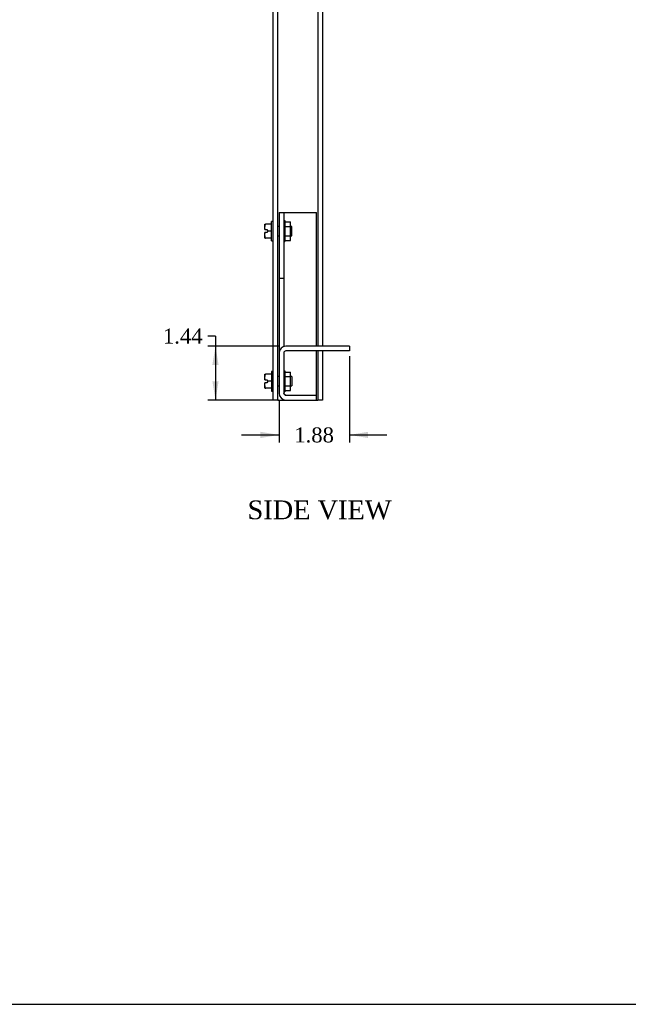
# Model space of a CAD drawing. Header units: inches. Extents: x 0.2 to 89.8, y -0.5 to 59.8.
# Tile 3 of 4: x 45 to 61.2, y 0.2 to 26.4. Entities that reach past the tile are written whole.
import ezdxf
from ezdxf.enums import TextEntityAlignment as Align

# ---------------------------------------------------------------- set-up
doc = ezdxf.new("R2010")
doc.units = ezdxf.units.IN
doc.header["$MEASUREMENT"] = 0
for name, color, linetype in [('COM55554-6', 7, 'Continuous'), ('COM55555-6', 7, 'Continuous'), ('Default', 7, 'Continuous'), ('NTS16535', 7, 'Continuous'), ('SCC17994', 7, 'Continuous')]:
    doc.layers.add(name, color=color, linetype=linetype)
doc.styles.add('SEACAD_Times_New_Roman', font='times.ttf')
doc.dimstyles.new('HAMMOND_(STH_-_66x44)', dxfattribs={"dimtxt": 0.4, "dimasz": 0.5, "dimexe": 0.2, "dimexo": 0.2, "dimgap": 0.1, "dimtad": 0, "dimtih": 1, "dimtoh": 1, "dimzin": 0, "dimdsep": 46, "dimtxsty": 'SEACAD_Times_New_Roman', "dimblk1": '_SE_FILLED', "dimblk2": '_SE_FILLED', "dimsah": 1, "dimcen": 0.2, "dimadec": 0, "dimazin": 0, "dimtfac": 0.8, "dimtofl": 0, "dimtmove": 1, "dimatfit": 3, "dimfxl": 1, "dimtolj": 1, "dimtzin": 0, "dimarcsym": 0})

# ---------------------------------------------------------------- blocks, each defined once
blk = doc.blocks.new('SE4')
at = {"layer": 'COM55554-6', "color": 7, "linetype": 'Continuous'}
for p, q in [((51.9382033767, 21.2611765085), (51.9382033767, 19.5111765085)), ((51.9382033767, 21.2611765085), (52.0632033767, 21.2611765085)), ((52.0632033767, 21.2611765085), (52.0632033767, 19.5111765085)), ((52.0632033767, 21.2611765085), (52.1232033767, 21.2611765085)), ((52.1232033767, 21.2611765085), (52.9382033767, 21.2611765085)), ((52.9382033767, 17.6961765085), (52.9382033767, 21.2611765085)), ((51.9382033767, 19.5111765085), (51.9382033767, 17.5111765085)), ((51.9382033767, 19.5111765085), (52.0632033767, 19.5111765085)), ((52.0632033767, 19.5111765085), (52.0632033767, 17.6861765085)), ((53.8132033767, 17.6961765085), (52.1232033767, 17.6961765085)), ((53.8132033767, 17.6961765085), (53.8132033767, 17.5711765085)), ((51.9382033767, 17.5111765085), (51.9382033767, 16.4461765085)), ((52.0632033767, 17.5111765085), (52.0632033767, 16.4461765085)), ((53.8132033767, 17.5711765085), (52.1232033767, 17.5711765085)), ((52.9382033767, 16.3862878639), (52.9382033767, 17.5711765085)), ((52.1232033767, 16.3862878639), (52.9382033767, 16.3862878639)), ((52.1232033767, 16.3861765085), (52.9382033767, 16.3861765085)), ((52.9382033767, 16.2611765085), (52.9382033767, 16.3861765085)), ((52.1232033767, 16.2611765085), (52.9382033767, 16.2611765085))]:
    blk.add_line(p, q, dxfattribs=at)
for centre, radius, start, end in [((52.1232033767, 17.5111765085), 0.1850000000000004, 90, 180), ((52.1232033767, 17.5111765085), 0.0599999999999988, 90, 180), ((52.1232033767, 16.4461765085), 0.1850000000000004, 180, 270), ((52.1232033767, 16.4461765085), 0.0599999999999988, 180, 270)]:
    blk.add_arc(centre, radius, start, end, dxfattribs=at)
blk.add_open_spline([(52.12320337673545, 16.38628786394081), (52.1153483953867, 16.39127921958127), (52.10749849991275, 16.39626930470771), (52.09298624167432, 16.40625074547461), (52.08633057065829, 16.41124146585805), (52.07522336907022, 16.42122290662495), (52.07077619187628, 16.4262136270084), (52.06476501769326, 16.4361950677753), (52.06320337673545, 16.44118515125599), (52.06320337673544, 16.4461765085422)], degree=3, knots=[0, 0, 0, 0, 0.25, 0.25, 0.5, 0.5, 0.75, 0.75, 1, 1, 1, 1], dxfattribs=at)
blk.add_open_spline([(52.12320337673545, 16.38628786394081), (52.11564597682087, 16.38784535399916), (52.10808950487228, 16.38940284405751), (52.10058940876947, 16.39096033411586)], degree=3, dxfattribs=at)
at = {"layer": 'COM55555-6', "color": 7, "linetype": 'Continuous'}
for p, q in [((52.9694533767, 47.13606515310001), (52.9694533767, 17.6961765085)), ((53.0944533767, 47.13606515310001), (53.0944533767, 17.6961765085)), ((51.7819533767, 16.2611765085), (51.7819533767, 43.88617650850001)), ((51.9069533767, 16.2611765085), (51.9069533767, 43.88617650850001)), ((52.9694533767, 17.5711765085), (52.9694533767, 16.2611765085)), ((53.0944533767, 17.5711765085), (53.0944533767, 16.2611765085)), ((51.9069533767, 16.2611765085), (51.7819533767, 16.2611765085)), ((51.9069533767, 16.2611765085), (51.9669533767, 16.2611765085)), ((51.9669533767, 16.2611765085), (52.1232033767, 16.2611765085)), ((52.9382033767, 16.2611765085), (52.9694533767, 16.2611765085)), ((53.0944533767, 16.2611765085), (52.9694533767, 16.2611765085))]:
    blk.add_line(p, q, dxfattribs=at)
at = {"layer": 'NTS16535', "color": 7, "linetype": 'Continuous'}
for p, q in [((52.0632033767, 21.0417687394), (52.0932033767, 21.0417687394)), ((52.0932033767, 21.0417687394), (52.0932033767, 20.901472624)), ((52.0932033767, 21.0071277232), (52.2482033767, 21.0071277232)), ((52.2482033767, 20.8841521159), (52.2482033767, 21.0071277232)), ((52.0632033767, 20.901472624), (52.0932033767, 20.901472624)), ((52.0932033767, 20.901472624), (52.0932033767, 20.6208803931)), ((52.0932033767, 20.8841521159), (52.2482033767, 20.8841521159)), ((52.2482033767, 20.6382009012), (52.2482033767, 20.8841521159)), ((52.0632033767, 20.6208803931), (52.0932033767, 20.6208803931)), ((52.0632033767, 20.4805842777), (52.0932033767, 20.4805842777)), ((52.0932033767, 20.6382009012), (52.2482033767, 20.6382009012)), ((52.0932033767, 20.6208803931), (52.0932033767, 20.4805842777)), ((52.0932033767, 20.5152252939), (52.2482033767, 20.5152252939)), ((52.2482033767, 20.5152252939), (52.2482033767, 20.6382009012)), ((52.0632033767, 17.0417687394), (52.0932033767, 17.0417687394)), ((52.0632033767, 16.901472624), (52.0932033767, 16.901472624)), ((52.0932033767, 17.0417687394), (52.0932033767, 16.901472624)), ((52.0932033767, 17.0071277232), (52.2482033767, 17.0071277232)), ((52.0932033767, 16.901472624), (52.0932033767, 16.6208803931)), ((52.0932033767, 16.8841521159), (52.2482033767, 16.8841521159)), ((52.2482033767, 16.8841521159), (52.2482033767, 17.0071277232)), ((52.2482033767, 16.6382009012), (52.2482033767, 16.8841521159)), ((52.0632033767, 16.6208803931), (52.0932033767, 16.6208803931)), ((52.0932033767, 16.6382009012), (52.2482033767, 16.6382009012)), ((52.0932033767, 16.6208803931), (52.0932033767, 16.4805842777)), ((52.2482033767, 16.5152252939), (52.2482033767, 16.6382009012)), ((52.0632033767, 16.4805842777), (52.0932033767, 16.4805842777)), ((52.0932033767, 16.5152252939), (52.2482033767, 16.5152252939))]:
    blk.add_line(p, q, dxfattribs=at)
at = {"layer": 'SCC17994', "color": 7, "linetype": 'Continuous'}
for p, q in [((51.7384533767, 20.5011765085), (51.7384533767, 21.0211765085)), ((51.7819533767, 21.0211765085), (51.7384533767, 21.0211765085)), ((51.5614533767, 20.8870375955), (51.5614533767, 20.9473719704)), ((51.5614533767, 20.9473719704), (51.5864533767, 20.9473719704)), ((51.5614533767, 20.8215108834), (51.5614533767, 20.8870375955)), ((51.5614533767, 20.8011765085), (51.5614533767, 20.8215108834)), ((51.5621915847, 20.8011765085), (51.6114533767, 20.8011765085)), ((51.7384533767, 20.9473719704), (51.5864533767, 20.9473719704)), ((51.6114533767, 20.8011765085), (51.6364533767, 20.7611765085)), ((51.6364533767, 20.7611765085), (51.6114533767, 20.7211765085)), ((51.7384533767, 20.7611765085), (51.6364533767, 20.7611765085)), ((51.9382033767, 20.8841765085), (51.9069533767, 20.8841765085)), ((52.2819533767, 20.8841765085), (52.2482033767, 20.8841765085)), ((52.2819533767, 20.6381765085), (52.2819533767, 20.8841765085)), ((51.5614533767, 20.7008421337), (51.5614533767, 20.7211765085)), ((51.5621915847, 20.7211765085), (51.5614533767, 20.7211765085)), ((51.5614533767, 20.6353154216), (51.5614533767, 20.7008421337)), ((51.5614533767, 20.5749810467), (51.5614533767, 20.6353154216)), ((51.5864533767, 20.5749810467), (51.5614533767, 20.5749810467)), ((51.6114533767, 20.7211765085), (51.5621915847, 20.7211765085)), ((51.7384533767, 20.5749810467), (51.5864533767, 20.5749810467)), ((51.7384533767, 20.5011765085), (51.7819533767, 20.5011765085)), ((51.9069533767, 20.6381765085), (51.9382033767, 20.6381765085)), ((52.2482033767, 20.6381765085), (52.2819533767, 20.6381765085)), ((51.5614533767, 16.8870375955), (51.5614533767, 16.9473719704)), ((51.5614533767, 16.9473719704), (51.5864533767, 16.9473719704)), ((51.5614533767, 16.8215108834), (51.5614533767, 16.8870375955)), ((51.5614533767, 16.8011765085), (51.5614533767, 16.8215108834)), ((51.5621915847, 16.8011765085), (51.6114533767, 16.8011765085)), ((51.7384533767, 16.9473719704), (51.5864533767, 16.9473719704)), ((51.6114533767, 16.8011765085), (51.6364533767, 16.7611765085)), ((51.7384533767, 17.0211765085), (51.7384533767, 16.5011765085)), ((51.7819533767, 17.0211765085), (51.7384533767, 17.0211765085)), ((51.9382033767, 16.8841765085), (51.9069533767, 16.8841765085)), ((52.2819533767, 16.8841765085), (52.2482033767, 16.8841765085)), ((52.2819533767, 16.8841765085), (52.2819533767, 16.6381765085)), ((51.5614533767, 16.7008421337), (51.5614533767, 16.7211765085)), ((51.5621915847, 16.7211765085), (51.5614533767, 16.7211765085)), ((51.5614533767, 16.6353154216), (51.5614533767, 16.7008421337)), ((51.5614533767, 16.5749810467), (51.5614533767, 16.6353154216)), ((51.5864533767, 16.5749810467), (51.5614533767, 16.5749810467)), ((51.6114533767, 16.7211765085), (51.5621915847, 16.7211765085)), ((51.7384533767, 16.5749810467), (51.5864533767, 16.5749810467)), ((51.6364533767, 16.7611765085), (51.6114533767, 16.7211765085)), ((51.7384533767, 16.7611765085), (51.6364533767, 16.7611765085)), ((51.9069533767, 16.6381765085), (51.9382033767, 16.6381765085)), ((52.2482033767, 16.6381765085), (52.2819533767, 16.6381765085)), ((51.7384533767, 16.5011765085), (51.7819533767, 16.5011765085))]:
    blk.add_line(p, q, dxfattribs=at)
for centre, radius, start, end in [((51.7862005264, 20.819489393), 0.2247562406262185, 179.484666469, 184.673576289), ((51.7864993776, 20.7028527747), 0.2250549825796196, 175.3298699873, 180.5118872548), ((51.7862005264, 16.819489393), 0.2247562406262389, 179.484666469, 184.673576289), ((51.7864993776, 16.7028527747), 0.2250549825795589, 175.3298699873, 180.5118872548)]:
    blk.add_arc(centre, radius, start, end, dxfattribs=at)
for points, knots in [([(51.58645337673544, 20.94737197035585), (51.58305488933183, 20.94737197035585), (51.5798243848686, 20.94611046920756), (51.57461738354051, 20.9424335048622), (51.57256350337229, 20.94007004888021), (51.56756358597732, 20.93257031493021), (51.56563997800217, 20.92692051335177), (51.5617137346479, 20.91009420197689), (51.56145337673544, 20.89853673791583), (51.56145337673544, 20.88703759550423)], [0, 0, 0, 0, 0.1250000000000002, 0.1250000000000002, 0.2500000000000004, 0.2500000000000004, 0.5000000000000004, 0.5000000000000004, 1, 1, 1, 1]), ([(51.56145337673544, 20.63531542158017), (51.56145337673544, 20.62955522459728), (51.56155107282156, 20.62379715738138), (51.56234661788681, 20.6122941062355), (51.56303295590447, 20.60657103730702), (51.56567605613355, 20.59531261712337), (51.56762092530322, 20.58965819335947), (51.5726330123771, 20.5821985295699), (51.5746874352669, 20.5798563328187), (51.57986989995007, 20.57622442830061), (51.5830755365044, 20.57498104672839), (51.58645337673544, 20.57498104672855)], [0, 0, 0, 0, 0.2499999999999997, 0.2499999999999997, 0.4999999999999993, 0.4999999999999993, 0.749999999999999, 0.749999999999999, 0.8749999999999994, 0.8749999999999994, 1, 1, 1, 1]), ([(51.58645337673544, 16.94737197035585), (51.58305488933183, 16.94737197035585), (51.5798243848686, 16.94611046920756), (51.57461738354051, 16.9424335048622), (51.57256350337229, 16.94007004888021), (51.56756358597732, 16.93257031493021), (51.56563997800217, 16.92692051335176), (51.5617137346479, 16.91009420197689), (51.56145337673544, 16.89853673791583), (51.56145337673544, 16.88703759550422)], [0, 0, 0, 0, 0.1250000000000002, 0.1250000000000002, 0.2500000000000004, 0.2500000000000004, 0.5000000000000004, 0.5000000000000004, 1, 1, 1, 1]), ([(51.56145337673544, 16.63531542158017), (51.56145337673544, 16.62955522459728), (51.56155107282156, 16.62379715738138), (51.56234661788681, 16.61229410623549), (51.56303295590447, 16.60657103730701), (51.56567605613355, 16.59531261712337), (51.56762092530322, 16.58965819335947), (51.5726330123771, 16.5821985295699), (51.5746874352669, 16.5798563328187), (51.57986989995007, 16.57622442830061), (51.5830755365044, 16.57498104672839), (51.58645337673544, 16.57498104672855)], [0, 0, 0, 0, 0.2499999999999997, 0.2499999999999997, 0.4999999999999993, 0.4999999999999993, 0.749999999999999, 0.749999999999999, 0.8749999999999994, 0.8749999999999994, 1, 1, 1, 1])]:
    blk.add_open_spline(points, degree=3, knots=knots, dxfattribs=at)
blk = doc.blocks.new('DMBLK8323')
at = {"layer": 'Default', "linetype": 'Continuous', "transparency": 16777216}
for points in [[(50.16219144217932, 17.19617651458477), (50.32885810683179, 17.19617651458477), (50.24552477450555, 17.69617650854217)], [(50.16219144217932, 16.76117649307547), (50.24552477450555, 16.26117649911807), (50.32885810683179, 16.76117649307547)]]:
    blk.add_hatch(color=7, dxfattribs=at).paths.add_polyline_path(points)
at = {"layer": 'Default', "color": 7, "linetype": 'Continuous', "transparency": 16777216}
for p, q in [((50.2455247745, 17.964744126), (50.0455247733, 17.964744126)), ((50.2455247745, 17.964744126), (50.2455247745, 16.2611764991)), ((51.9232033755, 17.6961765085), (50.0455247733, 17.6961765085)), ((51.9232033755, 16.2611765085), (50.0455247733, 16.2611765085))]:
    blk.add_line(p, q, dxfattribs=at)
at = {"layer": 'Default', "color": 7, "linetype": 'Continuous', "transparency": 16777216, "style": 'SEACAD_Times_New_Roman'}
blk.add_text('1.44', height=0.4, dxfattribs=at).set_placement((48.8439133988, 18.164744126), align=Align.TOP_LEFT)
blk = doc.blocks.new('_SE_FILLED')
at = {"color": 0}
blk.add_line((0, 0), (-1, 0), dxfattribs=at)
blk.add_solid([(0, 0), (-1, -0.1665), (-1, 0.1665), (0, 0)], dxfattribs=at)
blk = doc.blocks.new('DMBLK8324')
at = {"layer": 'Default', "linetype": 'Continuous', "transparency": 16777216}
for points in [[(51.43820338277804, 15.24792531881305), (51.93820337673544, 15.33125865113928), (51.43820338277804, 15.41459198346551)], [(54.31320337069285, 15.24792531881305), (54.31320337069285, 15.41459198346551), (53.81320337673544, 15.33125865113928)]]:
    blk.add_hatch(color=7, dxfattribs=at).paths.add_polyline_path(points)
at = {"layer": 'Default', "color": 7, "linetype": 'Continuous', "transparency": 16777216}
for p, q in [((53.8132033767, 17.4336765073), (53.8132033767, 15.1312586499)), ((51.9382033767, 16.2461764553), (51.9382033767, 15.1312586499)), ((50.9382033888, 15.3312586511), (51.9382033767, 15.3312586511)), ((53.8132033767, 15.3312586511), (54.8132033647, 15.3312586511))]:
    blk.add_line(p, q, dxfattribs=at)
at = {"layer": 'Default', "color": 7, "linetype": 'Continuous', "transparency": 16777216, "style": 'SEACAD_Times_New_Roman'}
blk.add_text('1.88', height=0.4, dxfattribs=at).set_placement((52.3448977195, 15.5312586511), align=Align.TOP_LEFT)
blk = doc.blocks.new('BORDER')
at = {"layer": 'Default', "color": 7, "linetype": 'Continuous'}
blk.add_line((-41.86, 0), (0, 0), dxfattribs=at)

msp = doc.modelspace()

# ---------------------------------------------------------------- block references
at = {"layer": 'Default', "color": 7, "xscale": 2.14, "yscale": 2.14, "zscale": 2.14}
msp.add_blockref('BORDER', (89.8180341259, 0.1611890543), dxfattribs=at)
at = {"layer": 'Default'}
msp.add_blockref('SE4', (0, 0), dxfattribs=at)

# ---------------------------------------------------------------- texts
at = {"layer": 'Default', "color": 7, "linetype": 'Continuous', "style": 'SEACAD_Times_New_Roman'}
msp.add_text('SIDE VIEW', height=0.5, dxfattribs=at).set_placement((51.0995600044, 13.5852169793), align=Align.TOP_LEFT)

# ---------------------------------------------------------------- dimensions: what is measured, and where the dimension line sits
at = {"layer": 'Default', "color": 7, "linetype": 'Continuous'}
dim = msp.add_linear_dim(base=(50.2455247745, 17.6961765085), p1=(52.1232033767, 17.6961765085), p2=(52.1232033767, 16.2611765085), angle=270, text='\\A1;<>', dimstyle='HAMMOND_(STH_-_66x44)', dxfattribs=at)
dim.commit()
dim.dimension.update_dxf_attribs({"geometry": 'DMBLK8323', "text_midpoint": (50.0455247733, 17.964744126), "dimtype": 161})
dim = msp.add_linear_dim(base=(53.8132033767, 15.3312586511), p1=(51.9382033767, 17.5111765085), p2=(53.8132033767, 17.6336765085), text='\\A1;<>', dimstyle='HAMMOND_(STH_-_66x44)', override={"dimtmove": 0}, dxfattribs=at)
dim.commit()
dim.dimension.update_dxf_attribs({"geometry": 'DMBLK8324', "text_midpoint": (52.8757034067, 15.3312586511), "dimtype": 160})

doc.saveas('drawing.dxf')
